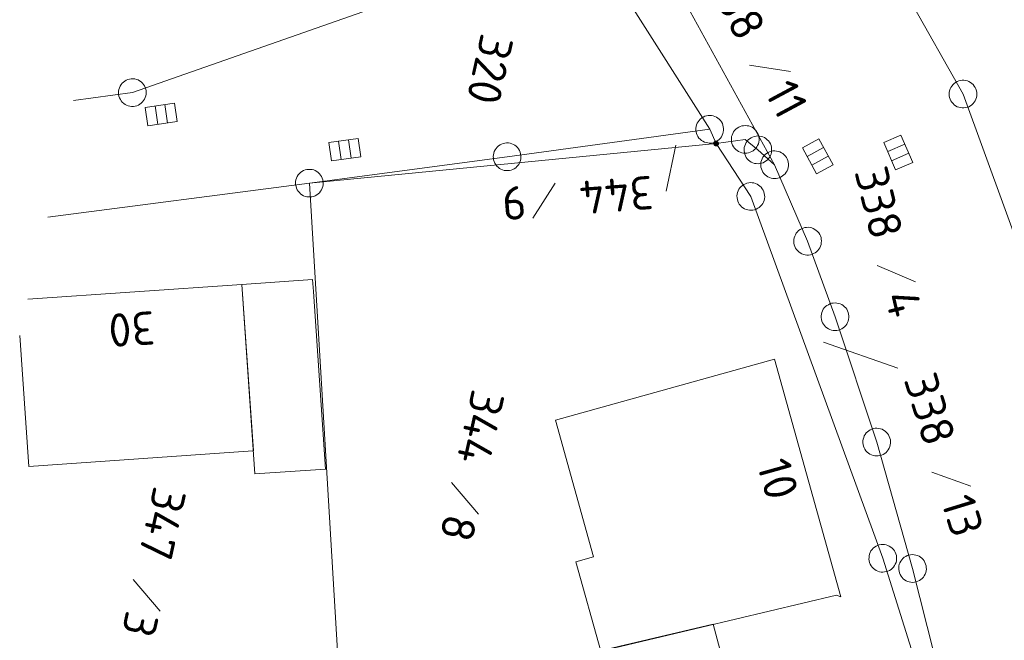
# Model space of a CAD drawing. Header units: metres. Extents: x 3425540 to 3446143, y 5432760 to 5444637.
# Tile 187 of 256: x 3435887 to 3435940, y 5440412 to 5440445. Entities that reach past the tile are written whole.
import ezdxf
from ezdxf.enums import TextEntityAlignment as Align

# ---------------------------------------------------------------- set-up
doc = ezdxf.new("R2010")
doc.units = ezdxf.units.M
doc.layers.add('B_Bestand', color=9, linetype='Continuous', lineweight=18)
doc.layers.add('B_Flurgrenzen', color=9, linetype='Continuous', lineweight=18)
doc.styles.get("Standard").update_dxf_attribs({"font": 'isocpeur.ttf'})

msp = doc.modelspace()

# ---------------------------------------------------------------- linework, layer by layer
at = {"layer": 'B_Bestand'}
for p, q in [((3435894.227, 5440439.449), (3435894.083, 5440440.447)), ((3435894.757, 5440439.526), (3435894.613, 5440440.523)), ((3435904.666, 5440437.629), (3435904.527, 5440438.627)), ((3435904.135, 5440437.555), (3435903.996, 5440438.553)), ((3435930.186, 5440438.21), (3435929.301, 5440437.727)), ((3435934.578, 5440438.386), (3435933.653, 5440437.986)), ((3435930.443, 5440437.74), (3435929.558, 5440437.257)), ((3435934.79, 5440437.894), (3435933.865, 5440437.494)), ((3435898.765, 5440430.818), (3435887.202, 5440430.013)), ((3435899.391, 5440421.828), (3435898.765, 5440430.818)), ((3435886.77, 5440428.061), (3435887.263, 5440420.984)), ((3435887.263, 5440420.984), (3435899.358, 5440421.826)), ((3435899.358, 5440421.826), (3435899.391, 5440421.828))]:
    msp.add_line(p, q, dxfattribs=at)
for points in [[(3435895.281, 5440439.602), (3435893.697, 5440439.373), (3435893.553, 5440440.37), (3435895.136, 5440440.599), (3435895.281, 5440439.602)], [(3435905.19, 5440437.702), (3435903.605, 5440437.481), (3435903.466, 5440438.479), (3435905.051, 5440438.7), (3435905.19, 5440437.702)], [(3435929.933, 5440438.675), (3435930.699, 5440437.27), (3435929.814, 5440436.787), (3435929.048, 5440438.192), (3435929.933, 5440438.675)], [(3435934.368, 5440438.871), (3435935.003, 5440437.402), (3435934.077, 5440437.003), (3435933.443, 5440438.471), (3435934.368, 5440438.871)], [(3435898.765, 5440430.818), (3435899.464, 5440420.585), (3435903.284, 5440420.846), (3435902.63, 5440430.431), (3435902.586, 5440431.079), (3435898.765, 5440430.818)], [(3435931.12, 5440413.962), (3435927.535, 5440426.789), (3435915.709, 5440423.484), (3435917.77, 5440416.107), (3435916.807, 5440415.838), (3435918.153, 5440411.024), (3435930.877, 5440414.05), (3435931.12, 5440413.962)], [(3435917.206, 5440410.816), (3435924.229, 5440412.482), (3435925.468, 5440407.822), (3435918.549, 5440405.832), (3435917.206, 5440410.816)]]:
    msp.add_lwpolyline(points, dxfattribs=at)
at = {"layer": 'B_Flurgrenzen'}
for p, q in [((3435918.146, 5440454.371), (3435927.542, 5440437.275)), ((3435892.854, 5440441.168), (3435917.342, 5440449.762)), ((3435924.039, 5440439.191), (3435917.342, 5440449.762)), ((3435934.252, 5440447.229), (3435937.722, 5440441.089)), ((3435926.181, 5440442.654), (3435928.405, 5440442.314)), ((3435889.678, 5440440.741), (3435892.854, 5440441.168)), ((3435937.722, 5440441.089), (3435945.572, 5440419.499)), ((3435913.096, 5440437.705), (3435924.039, 5440439.191)), ((3435924.039, 5440439.191), (3435924.383, 5440438.419)), ((3435924.383, 5440438.419), (3435925.956, 5440438.645)), ((3435925.956, 5440438.645), (3435926.639, 5440438.079)), ((3435924.383, 5440438.419), (3435902.418, 5440436.282)), ((3435921.695, 5440435.857), (3435922.217, 5440438.335)), ((3435926.257, 5440435.566), (3435924.383, 5440438.419)), ((3435926.639, 5440438.079), (3435927.542, 5440437.275)), ((3435902.418, 5440436.282), (3435913.096, 5440437.705)), ((3435927.542, 5440437.275), (3435929.325, 5440433.15)), ((3435902.418, 5440436.282), (3435888.287, 5440434.45)), ((3435902.418, 5440436.282), (3435904.146, 5440407.368)), ((3435915.693, 5440436.287), (3435914.489, 5440434.387)), ((3435933.385, 5440416.036), (3435926.257, 5440435.566)), ((3435929.325, 5440433.15), (3435930.806, 5440429.071)), ((3435933.077, 5440431.832), (3435935.147, 5440430.948)), ((3435930.806, 5440429.071), (3435933.058, 5440422.306)), ((3435934.207, 5440426.298), (3435930.178, 5440427.693)), ((3435933.058, 5440422.306), (3435934.993, 5440415.485)), ((3435936.03, 5440420.689), (3435938.147, 5440419.926)), ((3435910.084, 5440420.13), (3435911.55, 5440418.423)), ((3435935.111, 5440410.533), (3435933.385, 5440416.036)), ((3435934.993, 5440415.485), (3435936.175, 5440410.783)), ((3435892.891, 5440414.886), (3435894.357, 5440413.179))]:
    msp.add_line(p, q, dxfattribs=at)
for points in [[(3435892.542, 5440440.486), (3435892.631, 5440440.452), (3435892.719, 5440440.431), (3435892.817, 5440440.419), (3435892.909, 5440440.422), (3435893.001, 5440440.439), (3435893.096, 5440440.461), (3435893.182, 5440440.493), (3435893.262, 5440440.541), (3435893.339, 5440440.596), (3435893.403, 5440440.664), (3435893.461, 5440440.735), (3435893.511, 5440440.816), (3435893.55, 5440440.902), (3435893.579, 5440440.993), (3435893.594, 5440441.084), (3435893.604, 5440441.176), (3435893.595, 5440441.271), (3435893.579, 5440441.363), (3435893.547, 5440441.449), (3435893.502, 5440441.535), (3435893.454, 5440441.615), (3435893.396, 5440441.687), (3435893.322, 5440441.753), (3435893.249, 5440441.806), (3435893.165, 5440441.851), (3435893.077, 5440441.884), (3435892.989, 5440441.905), (3435892.891, 5440441.917), (3435892.798, 5440441.914), (3435892.706, 5440441.898), (3435892.612, 5440441.876), (3435892.526, 5440441.844), (3435892.446, 5440441.796), (3435892.368, 5440441.74), (3435892.305, 5440441.672), (3435892.247, 5440441.601), (3435892.197, 5440441.52), (3435892.157, 5440441.434), (3435892.129, 5440441.343), (3435892.114, 5440441.253), (3435892.104, 5440441.16), (3435892.112, 5440441.065), (3435892.129, 5440440.973), (3435892.161, 5440440.887), (3435892.206, 5440440.802), (3435892.254, 5440440.722), (3435892.312, 5440440.65), (3435892.386, 5440440.584), (3435892.459, 5440440.531), (3435892.542, 5440440.486)], [(3435938.472, 5440441.089), (3435938.466, 5440441.183), (3435938.448, 5440441.272), (3435938.419, 5440441.367), (3435938.378, 5440441.449), (3435938.324, 5440441.526), (3435938.265, 5440441.603), (3435938.2, 5440441.668), (3435938.124, 5440441.721), (3435938.041, 5440441.768), (3435937.952, 5440441.798), (3435937.864, 5440441.821), (3435937.769, 5440441.833), (3435937.675, 5440441.833), (3435937.58, 5440441.821), (3435937.492, 5440441.798), (3435937.403, 5440441.768), (3435937.32, 5440441.721), (3435937.244, 5440441.668), (3435937.179, 5440441.603), (3435937.12, 5440441.526), (3435937.066, 5440441.449), (3435937.025, 5440441.367), (3435936.996, 5440441.272), (3435936.978, 5440441.183), (3435936.972, 5440441.089), (3435936.978, 5440440.995), (3435936.996, 5440440.906), (3435937.025, 5440440.811), (3435937.066, 5440440.729), (3435937.12, 5440440.652), (3435937.179, 5440440.575), (3435937.244, 5440440.51), (3435937.32, 5440440.457), (3435937.403, 5440440.41), (3435937.492, 5440440.38), (3435937.58, 5440440.357), (3435937.675, 5440440.345), (3435937.769, 5440440.345), (3435937.864, 5440440.357), (3435937.952, 5440440.38), (3435938.041, 5440440.41), (3435938.124, 5440440.457), (3435938.2, 5440440.51), (3435938.265, 5440440.575), (3435938.324, 5440440.652), (3435938.378, 5440440.729), (3435938.419, 5440440.811), (3435938.448, 5440440.906), (3435938.466, 5440440.995), (3435938.472, 5440441.089)], [(3435924.715, 5440438.867), (3435924.75, 5440438.955), (3435924.773, 5440439.042), (3435924.787, 5440439.14), (3435924.786, 5440439.232), (3435924.771, 5440439.325), (3435924.751, 5440439.419), (3435924.72, 5440439.506), (3435924.674, 5440439.587), (3435924.62, 5440439.666), (3435924.553, 5440439.731), (3435924.484, 5440439.79), (3435924.403, 5440439.842), (3435924.318, 5440439.883), (3435924.228, 5440439.913), (3435924.138, 5440439.93), (3435924.045, 5440439.942), (3435923.95, 5440439.935), (3435923.858, 5440439.92), (3435923.771, 5440439.89), (3435923.685, 5440439.846), (3435923.604, 5440439.8), (3435923.531, 5440439.743), (3435923.463, 5440439.671), (3435923.409, 5440439.599), (3435923.363, 5440439.516), (3435923.327, 5440439.428), (3435923.305, 5440439.341), (3435923.29, 5440439.243), (3435923.292, 5440439.15), (3435923.307, 5440439.058), (3435923.327, 5440438.963), (3435923.357, 5440438.877), (3435923.403, 5440438.796), (3435923.457, 5440438.717), (3435923.524, 5440438.652), (3435923.594, 5440438.593), (3435923.674, 5440438.541), (3435923.759, 5440438.5), (3435923.85, 5440438.47), (3435923.94, 5440438.453), (3435924.032, 5440438.441), (3435924.127, 5440438.448), (3435924.219, 5440438.463), (3435924.306, 5440438.493), (3435924.393, 5440438.537), (3435924.474, 5440438.583), (3435924.547, 5440438.64), (3435924.614, 5440438.712), (3435924.669, 5440438.784), (3435924.715, 5440438.867)], [(3435926.694, 5440438.779), (3435926.671, 5440438.871), (3435926.638, 5440438.955), (3435926.591, 5440439.043), (3435926.536, 5440439.117), (3435926.47, 5440439.183), (3435926.398, 5440439.248), (3435926.322, 5440439.3), (3435926.237, 5440439.338), (3435926.147, 5440439.37), (3435926.055, 5440439.383), (3435925.964, 5440439.39), (3435925.869, 5440439.385), (3435925.776, 5440439.368), (3435925.685, 5440439.339), (3435925.602, 5440439.3), (3435925.52, 5440439.255), (3435925.447, 5440439.194), (3435925.381, 5440439.128), (3435925.329, 5440439.052), (3435925.285, 5440438.966), (3435925.246, 5440438.881), (3435925.221, 5440438.792), (3435925.208, 5440438.694), (3435925.207, 5440438.604), (3435925.218, 5440438.51), (3435925.241, 5440438.418), (3435925.274, 5440438.334), (3435925.32, 5440438.246), (3435925.376, 5440438.172), (3435925.442, 5440438.106), (3435925.514, 5440438.042), (3435925.589, 5440437.989), (3435925.675, 5440437.951), (3435925.764, 5440437.919), (3435925.857, 5440437.906), (3435925.948, 5440437.899), (3435926.043, 5440437.904), (3435926.136, 5440437.921), (3435926.227, 5440437.95), (3435926.31, 5440437.989), (3435926.392, 5440438.034), (3435926.465, 5440438.095), (3435926.531, 5440438.161), (3435926.583, 5440438.237), (3435926.627, 5440438.323), (3435926.666, 5440438.408), (3435926.691, 5440438.497), (3435926.703, 5440438.595), (3435926.705, 5440438.685), (3435926.694, 5440438.779)], [(3435926.553, 5440437.335), (3435926.648, 5440437.329), (3435926.738, 5440437.337), (3435926.835, 5440437.355), (3435926.922, 5440437.387), (3435927.004, 5440437.431), (3435927.087, 5440437.481), (3435927.159, 5440437.538), (3435927.221, 5440437.608), (3435927.277, 5440437.684), (3435927.317, 5440437.769), (3435927.351, 5440437.854), (3435927.373, 5440437.947), (3435927.384, 5440438.041), (3435927.383, 5440438.136), (3435927.37, 5440438.227), (3435927.351, 5440438.318), (3435927.313, 5440438.406), (3435927.27, 5440438.488), (3435927.213, 5440438.56), (3435927.143, 5440438.627), (3435927.073, 5440438.689), (3435926.996, 5440438.74), (3435926.905, 5440438.78), (3435926.819, 5440438.808), (3435926.726, 5440438.824), (3435926.631, 5440438.83), (3435926.541, 5440438.822), (3435926.444, 5440438.804), (3435926.357, 5440438.772), (3435926.275, 5440438.728), (3435926.192, 5440438.678), (3435926.12, 5440438.621), (3435926.058, 5440438.551), (3435926.002, 5440438.475), (3435925.962, 5440438.39), (3435925.928, 5440438.305), (3435925.906, 5440438.212), (3435925.895, 5440438.118), (3435925.896, 5440438.023), (3435925.909, 5440437.932), (3435925.928, 5440437.841), (3435925.965, 5440437.753), (3435926.009, 5440437.671), (3435926.066, 5440437.599), (3435926.136, 5440437.532), (3435926.206, 5440437.47), (3435926.283, 5440437.419), (3435926.374, 5440437.379), (3435926.46, 5440437.351), (3435926.553, 5440437.335)], [(3435912.881, 5440438.424), (3435912.792, 5440438.391), (3435912.712, 5440438.348), (3435912.63, 5440438.293), (3435912.563, 5440438.23), (3435912.505, 5440438.157), (3435912.448, 5440438.078), (3435912.404, 5440437.998), (3435912.375, 5440437.909), (3435912.354, 5440437.816), (3435912.351, 5440437.723), (3435912.353, 5440437.631), (3435912.369, 5440437.537), (3435912.396, 5440437.447), (3435912.435, 5440437.359), (3435912.483, 5440437.281), (3435912.536, 5440437.205), (3435912.605, 5440437.139), (3435912.678, 5440437.081), (3435912.759, 5440437.037), (3435912.849, 5440437.003), (3435912.938, 5440436.974), (3435913.029, 5440436.958), (3435913.128, 5440436.957), (3435913.218, 5440436.965), (3435913.31, 5440436.986), (3435913.399, 5440437.019), (3435913.479, 5440437.061), (3435913.561, 5440437.117), (3435913.628, 5440437.18), (3435913.687, 5440437.253), (3435913.743, 5440437.331), (3435913.787, 5440437.412), (3435913.816, 5440437.501), (3435913.838, 5440437.594), (3435913.841, 5440437.687), (3435913.838, 5440437.779), (3435913.822, 5440437.873), (3435913.795, 5440437.963), (3435913.757, 5440438.05), (3435913.709, 5440438.128), (3435913.655, 5440438.205), (3435913.586, 5440438.271), (3435913.513, 5440438.329), (3435913.432, 5440438.373), (3435913.342, 5440438.407), (3435913.253, 5440438.436), (3435913.162, 5440438.452), (3435913.063, 5440438.453), (3435912.973, 5440438.445), (3435912.881, 5440438.424)], [(3435924.328, 5440438.307), (3435924.343, 5440438.301), (3435924.358, 5440438.296), (3435924.374, 5440438.294), (3435924.389, 5440438.294), (3435924.405, 5440438.296), (3435924.42, 5440438.299), (3435924.435, 5440438.305), (3435924.448, 5440438.313), (3435924.461, 5440438.322), (3435924.473, 5440438.332), (3435924.483, 5440438.344), (3435924.492, 5440438.357), (3435924.499, 5440438.371), (3435924.504, 5440438.386), (3435924.507, 5440438.401), (3435924.508, 5440438.417), (3435924.507, 5440438.433), (3435924.504, 5440438.449), (3435924.5, 5440438.464), (3435924.494, 5440438.478), (3435924.485, 5440438.491), (3435924.475, 5440438.503), (3435924.464, 5440438.514), (3435924.451, 5440438.524), (3435924.437, 5440438.531), (3435924.423, 5440438.537), (3435924.407, 5440438.542), (3435924.392, 5440438.544), (3435924.377, 5440438.543), (3435924.361, 5440438.542), (3435924.346, 5440438.539), (3435924.331, 5440438.533), (3435924.317, 5440438.525), (3435924.304, 5440438.516), (3435924.292, 5440438.506), (3435924.282, 5440438.494), (3435924.274, 5440438.481), (3435924.267, 5440438.466), (3435924.262, 5440438.451), (3435924.259, 5440438.436), (3435924.258, 5440438.421), (3435924.259, 5440438.405), (3435924.261, 5440438.389), (3435924.266, 5440438.374), (3435924.272, 5440438.36), (3435924.281, 5440438.347), (3435924.29, 5440438.335), (3435924.302, 5440438.324), (3435924.314, 5440438.314), (3435924.328, 5440438.307)], [(3435924.339, 5440438.329), (3435924.352, 5440438.324), (3435924.365, 5440438.32), (3435924.379, 5440438.319), (3435924.393, 5440438.319), (3435924.408, 5440438.322), (3435924.421, 5440438.326), (3435924.434, 5440438.332), (3435924.445, 5440438.34), (3435924.455, 5440438.349), (3435924.464, 5440438.36), (3435924.471, 5440438.372), (3435924.477, 5440438.385), (3435924.481, 5440438.399), (3435924.483, 5440438.412), (3435924.483, 5440438.426), (3435924.481, 5440438.44), (3435924.477, 5440438.453), (3435924.472, 5440438.467), (3435924.464, 5440438.478), (3435924.455, 5440438.489), (3435924.444, 5440438.498), (3435924.433, 5440438.506), (3435924.42, 5440438.512), (3435924.407, 5440438.517), (3435924.393, 5440438.519), (3435924.379, 5440438.519), (3435924.365, 5440438.518), (3435924.351, 5440438.514), (3435924.339, 5440438.509), (3435924.327, 5440438.502), (3435924.315, 5440438.493), (3435924.306, 5440438.484), (3435924.298, 5440438.472), (3435924.291, 5440438.459), (3435924.287, 5440438.446), (3435924.283, 5440438.432), (3435924.282, 5440438.419), (3435924.283, 5440438.405), (3435924.286, 5440438.391), (3435924.291, 5440438.378), (3435924.298, 5440438.365), (3435924.307, 5440438.354), (3435924.316, 5440438.344), (3435924.327, 5440438.336), (3435924.339, 5440438.329)], [(3435924.35, 5440438.351), (3435924.361, 5440438.347), (3435924.373, 5440438.344), (3435924.385, 5440438.343), (3435924.397, 5440438.344), (3435924.41, 5440438.348), (3435924.42, 5440438.353), (3435924.431, 5440438.36), (3435924.439, 5440438.369), (3435924.446, 5440438.378), (3435924.452, 5440438.389), (3435924.456, 5440438.4), (3435924.458, 5440438.412), (3435924.458, 5440438.424), (3435924.457, 5440438.437), (3435924.453, 5440438.448), (3435924.447, 5440438.459), (3435924.44, 5440438.469), (3435924.431, 5440438.478), (3435924.421, 5440438.485), (3435924.411, 5440438.49), (3435924.399, 5440438.493), (3435924.387, 5440438.495), (3435924.374, 5440438.494), (3435924.363, 5440438.492), (3435924.351, 5440438.488), (3435924.34, 5440438.482), (3435924.331, 5440438.474), (3435924.323, 5440438.464), (3435924.316, 5440438.455), (3435924.312, 5440438.444), (3435924.308, 5440438.432), (3435924.307, 5440438.42), (3435924.308, 5440438.407), (3435924.31, 5440438.396), (3435924.315, 5440438.384), (3435924.322, 5440438.374), (3435924.33, 5440438.365), (3435924.34, 5440438.357), (3435924.35, 5440438.351)], [(3435924.36, 5440438.373), (3435924.37, 5440438.369), (3435924.38, 5440438.368), (3435924.39, 5440438.368), (3435924.4, 5440438.37), (3435924.408, 5440438.375), (3435924.417, 5440438.381), (3435924.424, 5440438.388), (3435924.429, 5440438.397), (3435924.432, 5440438.406), (3435924.434, 5440438.416), (3435924.433, 5440438.426), (3435924.432, 5440438.436), (3435924.427, 5440438.445), (3435924.421, 5440438.453), (3435924.414, 5440438.46), (3435924.405, 5440438.465), (3435924.396, 5440438.468), (3435924.386, 5440438.47), (3435924.376, 5440438.469), (3435924.366, 5440438.468), (3435924.357, 5440438.463), (3435924.349, 5440438.457), (3435924.342, 5440438.45), (3435924.337, 5440438.441), (3435924.333, 5440438.432), (3435924.332, 5440438.422), (3435924.332, 5440438.412), (3435924.334, 5440438.402), (3435924.339, 5440438.393), (3435924.344, 5440438.385), (3435924.352, 5440438.378), (3435924.36, 5440438.373)], [(3435924.371, 5440438.395), (3435924.378, 5440438.393), (3435924.385, 5440438.393), (3435924.393, 5440438.394), (3435924.399, 5440438.398), (3435924.404, 5440438.403), (3435924.408, 5440438.409), (3435924.409, 5440438.416), (3435924.409, 5440438.424), (3435924.407, 5440438.43), (3435924.403, 5440438.436), (3435924.398, 5440438.441), (3435924.391, 5440438.445), (3435924.384, 5440438.446), (3435924.377, 5440438.445), (3435924.37, 5440438.443), (3435924.365, 5440438.438), (3435924.36, 5440438.432), (3435924.358, 5440438.426), (3435924.356, 5440438.419), (3435924.357, 5440438.412), (3435924.361, 5440438.405), (3435924.365, 5440438.399), (3435924.371, 5440438.395)], [(3435926.831, 5440437.514), (3435926.807, 5440437.422), (3435926.796, 5440437.333), (3435926.794, 5440437.234), (3435926.806, 5440437.142), (3435926.832, 5440437.052), (3435926.864, 5440436.961), (3435926.905, 5440436.879), (3435926.961, 5440436.804), (3435927.024, 5440436.733), (3435927.099, 5440436.677), (3435927.175, 5440436.626), (3435927.261, 5440436.585), (3435927.351, 5440436.555), (3435927.444, 5440436.536), (3435927.536, 5440436.53), (3435927.629, 5440436.53), (3435927.722, 5440436.549), (3435927.812, 5440436.575), (3435927.894, 5440436.615), (3435927.975, 5440436.669), (3435928.049, 5440436.725), (3435928.115, 5440436.791), (3435928.173, 5440436.871), (3435928.218, 5440436.949), (3435928.254, 5440437.037), (3435928.278, 5440437.128), (3435928.289, 5440437.218), (3435928.291, 5440437.317), (3435928.279, 5440437.408), (3435928.253, 5440437.498), (3435928.221, 5440437.59), (3435928.18, 5440437.672), (3435928.124, 5440437.747), (3435928.061, 5440437.818), (3435927.986, 5440437.874), (3435927.91, 5440437.925), (3435927.824, 5440437.966), (3435927.734, 5440437.996), (3435927.641, 5440438.015), (3435927.549, 5440438.02), (3435927.456, 5440438.021), (3435927.363, 5440438.002), (3435927.273, 5440437.976), (3435927.191, 5440437.935), (3435927.11, 5440437.881), (3435927.035, 5440437.825), (3435926.97, 5440437.76), (3435926.912, 5440437.68), (3435926.867, 5440437.601), (3435926.831, 5440437.514)], [(3435902.818, 5440435.648), (3435902.895, 5440435.703), (3435902.961, 5440435.766), (3435903.025, 5440435.841), (3435903.072, 5440435.92), (3435903.109, 5440436.006), (3435903.142, 5440436.097), (3435903.163, 5440436.187), (3435903.166, 5440436.28), (3435903.162, 5440436.375), (3435903.14, 5440436.466), (3435903.112, 5440436.553), (3435903.072, 5440436.64), (3435903.021, 5440436.719), (3435902.961, 5440436.793), (3435902.894, 5440436.855), (3435902.821, 5440436.914), (3435902.737, 5440436.959), (3435902.651, 5440436.995), (3435902.562, 5440437.016), (3435902.465, 5440437.025), (3435902.372, 5440437.028), (3435902.28, 5440437.019), (3435902.184, 5440436.994), (3435902.1, 5440436.961), (3435902.017, 5440436.916), (3435901.94, 5440436.86), (3435901.875, 5440436.798), (3435901.811, 5440436.723), (3435901.763, 5440436.643), (3435901.726, 5440436.557), (3435901.693, 5440436.467), (3435901.673, 5440436.377), (3435901.669, 5440436.284), (3435901.673, 5440436.188), (3435901.696, 5440436.098), (3435901.723, 5440436.01), (3435901.764, 5440435.924), (3435901.814, 5440435.844), (3435901.874, 5440435.771), (3435901.942, 5440435.708), (3435902.014, 5440435.649), (3435902.098, 5440435.605), (3435902.184, 5440435.568), (3435902.274, 5440435.548), (3435902.37, 5440435.539), (3435902.464, 5440435.535), (3435902.555, 5440435.544), (3435902.651, 5440435.57), (3435902.735, 5440435.602), (3435902.818, 5440435.648)], [(3435926.944, 5440435.265), (3435926.976, 5440435.354), (3435926.996, 5440435.443), (3435927.006, 5440435.541), (3435927.002, 5440435.633), (3435926.984, 5440435.725), (3435926.96, 5440435.819), (3435926.927, 5440435.905), (3435926.878, 5440435.984), (3435926.821, 5440436.06), (3435926.751, 5440436.123), (3435926.68, 5440436.18), (3435926.598, 5440436.229), (3435926.511, 5440436.267), (3435926.42, 5440436.294), (3435926.329, 5440436.307), (3435926.236, 5440436.316), (3435926.142, 5440436.306), (3435926.05, 5440436.288), (3435925.965, 5440436.254), (3435925.88, 5440436.208), (3435925.8, 5440436.158), (3435925.729, 5440436.099), (3435925.664, 5440436.024), (3435925.613, 5440435.95), (3435925.569, 5440435.866), (3435925.537, 5440435.777), (3435925.518, 5440435.689), (3435925.507, 5440435.591), (3435925.512, 5440435.498), (3435925.53, 5440435.407), (3435925.553, 5440435.313), (3435925.587, 5440435.227), (3435925.636, 5440435.148), (3435925.692, 5440435.071), (3435925.762, 5440435.009), (3435925.833, 5440434.952), (3435925.915, 5440434.903), (3435926.002, 5440434.865), (3435926.093, 5440434.838), (3435926.184, 5440434.824), (3435926.277, 5440434.816), (3435926.371, 5440434.826), (3435926.463, 5440434.844), (3435926.549, 5440434.877), (3435926.634, 5440434.924), (3435926.713, 5440434.973), (3435926.784, 5440435.032), (3435926.849, 5440435.107), (3435926.901, 5440435.181), (3435926.944, 5440435.265)], [(3435929.457, 5440433.888), (3435929.363, 5440433.899), (3435929.273, 5440433.897), (3435929.175, 5440433.884), (3435929.086, 5440433.858), (3435929.001, 5440433.82), (3435928.915, 5440433.775), (3435928.84, 5440433.722), (3435928.774, 5440433.656), (3435928.713, 5440433.583), (3435928.668, 5440433.501), (3435928.629, 5440433.418), (3435928.601, 5440433.327), (3435928.584, 5440433.234), (3435928.579, 5440433.139), (3435928.587, 5440433.048), (3435928.6, 5440432.955), (3435928.632, 5440432.866), (3435928.671, 5440432.781), (3435928.723, 5440432.705), (3435928.789, 5440432.634), (3435928.855, 5440432.568), (3435928.929, 5440432.513), (3435929.017, 5440432.467), (3435929.101, 5440432.434), (3435929.193, 5440432.411), (3435929.287, 5440432.4), (3435929.377, 5440432.402), (3435929.475, 5440432.415), (3435929.564, 5440432.441), (3435929.649, 5440432.48), (3435929.735, 5440432.524), (3435929.81, 5440432.577), (3435929.876, 5440432.643), (3435929.937, 5440432.716), (3435929.982, 5440432.798), (3435930.021, 5440432.881), (3435930.049, 5440432.972), (3435930.066, 5440433.065), (3435930.071, 5440433.16), (3435930.063, 5440433.251), (3435930.05, 5440433.344), (3435930.018, 5440433.433), (3435929.979, 5440433.518), (3435929.927, 5440433.594), (3435929.861, 5440433.665), (3435929.795, 5440433.731), (3435929.721, 5440433.786), (3435929.633, 5440433.832), (3435929.549, 5440433.865), (3435929.457, 5440433.888)], [(3435931.486, 5440428.753), (3435931.52, 5440428.841), (3435931.542, 5440428.928), (3435931.555, 5440429.026), (3435931.553, 5440429.119), (3435931.537, 5440429.211), (3435931.516, 5440429.306), (3435931.485, 5440429.392), (3435931.438, 5440429.473), (3435931.383, 5440429.55), (3435931.316, 5440429.615), (3435931.245, 5440429.674), (3435931.165, 5440429.725), (3435931.079, 5440429.765), (3435930.989, 5440429.794), (3435930.899, 5440429.81), (3435930.806, 5440429.821), (3435930.711, 5440429.813), (3435930.619, 5440429.798), (3435930.532, 5440429.767), (3435930.446, 5440429.722), (3435930.366, 5440429.675), (3435930.293, 5440429.618), (3435930.226, 5440429.545), (3435930.173, 5440429.472), (3435930.127, 5440429.389), (3435930.093, 5440429.301), (3435930.071, 5440429.213), (3435930.058, 5440429.115), (3435930.06, 5440429.023), (3435930.076, 5440428.931), (3435930.096, 5440428.836), (3435930.128, 5440428.75), (3435930.175, 5440428.669), (3435930.229, 5440428.591), (3435930.297, 5440428.527), (3435930.367, 5440428.468), (3435930.448, 5440428.417), (3435930.533, 5440428.377), (3435930.624, 5440428.348), (3435930.714, 5440428.331), (3435930.807, 5440428.321), (3435930.902, 5440428.328), (3435930.994, 5440428.344), (3435931.08, 5440428.375), (3435931.166, 5440428.42), (3435931.247, 5440428.466), (3435931.32, 5440428.524), (3435931.386, 5440428.597), (3435931.44, 5440428.67), (3435931.486, 5440428.753)], [(3435932.627, 5440422.921), (3435932.553, 5440422.862), (3435932.491, 5440422.797), (3435932.431, 5440422.718), (3435932.387, 5440422.637), (3435932.354, 5440422.549), (3435932.325, 5440422.457), (3435932.309, 5440422.367), (3435932.31, 5440422.273), (3435932.318, 5440422.178), (3435932.345, 5440422.089), (3435932.376, 5440422.003), (3435932.421, 5440421.919), (3435932.475, 5440421.841), (3435932.539, 5440421.77), (3435932.609, 5440421.711), (3435932.684, 5440421.656), (3435932.77, 5440421.615), (3435932.858, 5440421.583), (3435932.948, 5440421.567), (3435933.045, 5440421.562), (3435933.138, 5440421.563), (3435933.23, 5440421.576), (3435933.324, 5440421.606), (3435933.407, 5440421.643), (3435933.488, 5440421.692), (3435933.562, 5440421.751), (3435933.624, 5440421.816), (3435933.684, 5440421.895), (3435933.728, 5440421.976), (3435933.761, 5440422.064), (3435933.79, 5440422.156), (3435933.806, 5440422.246), (3435933.805, 5440422.34), (3435933.797, 5440422.435), (3435933.77, 5440422.524), (3435933.739, 5440422.61), (3435933.694, 5440422.694), (3435933.64, 5440422.772), (3435933.576, 5440422.842), (3435933.506, 5440422.901), (3435933.431, 5440422.957), (3435933.345, 5440422.998), (3435933.257, 5440423.03), (3435933.167, 5440423.046), (3435933.07, 5440423.051), (3435932.977, 5440423.05), (3435932.885, 5440423.037), (3435932.791, 5440423.007), (3435932.708, 5440422.97), (3435932.627, 5440422.921)], [(3435932.804, 5440416.511), (3435932.749, 5440416.434), (3435932.707, 5440416.354), (3435932.67, 5440416.262), (3435932.649, 5440416.172), (3435932.642, 5440416.079), (3435932.639, 5440415.982), (3435932.648, 5440415.891), (3435932.674, 5440415.801), (3435932.708, 5440415.712), (3435932.758, 5440415.633), (3435932.811, 5440415.559), (3435932.877, 5440415.49), (3435932.95, 5440415.43), (3435933.031, 5440415.379), (3435933.114, 5440415.341), (3435933.201, 5440415.308), (3435933.295, 5440415.292), (3435933.388, 5440415.285), (3435933.48, 5440415.294), (3435933.574, 5440415.316), (3435933.664, 5440415.342), (3435933.748, 5440415.379), (3435933.831, 5440415.434), (3435933.901, 5440415.491), (3435933.965, 5440415.561), (3435934.02, 5440415.637), (3435934.063, 5440415.717), (3435934.1, 5440415.809), (3435934.12, 5440415.899), (3435934.128, 5440415.992), (3435934.13, 5440416.089), (3435934.121, 5440416.181), (3435934.096, 5440416.27), (3435934.061, 5440416.359), (3435934.012, 5440416.438), (3435933.958, 5440416.513), (3435933.892, 5440416.581), (3435933.819, 5440416.641), (3435933.739, 5440416.692), (3435933.655, 5440416.73), (3435933.568, 5440416.763), (3435933.474, 5440416.779), (3435933.381, 5440416.786), (3435933.29, 5440416.777), (3435933.195, 5440416.755), (3435933.105, 5440416.729), (3435933.021, 5440416.692), (3435932.938, 5440416.637), (3435932.869, 5440416.58), (3435932.804, 5440416.511)], [(3435934.709, 5440416.179), (3435934.623, 5440416.137), (3435934.548, 5440416.087), (3435934.472, 5440416.024), (3435934.411, 5440415.955), (3435934.36, 5440415.876), (3435934.312, 5440415.793), (3435934.276, 5440415.708), (3435934.256, 5440415.617), (3435934.244, 5440415.522), (3435934.25, 5440415.429), (3435934.262, 5440415.338), (3435934.287, 5440415.246), (3435934.323, 5440415.159), (3435934.37, 5440415.076), (3435934.425, 5440415.003), (3435934.486, 5440414.932), (3435934.561, 5440414.874), (3435934.64, 5440414.823), (3435934.724, 5440414.787), (3435934.818, 5440414.762), (3435934.909, 5440414.742), (3435935.001, 5440414.735), (3435935.1, 5440414.744), (3435935.189, 5440414.761), (3435935.278, 5440414.791), (3435935.363, 5440414.833), (3435935.439, 5440414.883), (3435935.515, 5440414.946), (3435935.576, 5440415.015), (3435935.626, 5440415.094), (3435935.675, 5440415.178), (3435935.71, 5440415.262), (3435935.73, 5440415.353), (3435935.743, 5440415.448), (3435935.736, 5440415.541), (3435935.725, 5440415.632), (3435935.7, 5440415.724), (3435935.664, 5440415.811), (3435935.617, 5440415.894), (3435935.561, 5440415.967), (3435935.501, 5440416.038), (3435935.425, 5440416.096), (3435935.347, 5440416.147), (3435935.262, 5440416.183), (3435935.169, 5440416.208), (3435935.078, 5440416.228), (3435934.986, 5440416.235), (3435934.887, 5440416.226), (3435934.798, 5440416.209), (3435934.709, 5440416.179)]]:
    msp.add_lwpolyline(points, dxfattribs=at)

# ---------------------------------------------------------------- texts
at = {"layer": 'B_Bestand'}
for s, rotation, p in [('30', 183.9856, (3435892.818, 5440428.401)), ('10', 285.6151, (3435927.721, 5440420.32))]:
    msp.add_text(s, height=1.8, rotation=rotation, dxfattribs=at).set_placement(p, align=Align.MIDDLE)
at = {"layer": 'B_Flurgrenzen'}
for s, rotation, p in [('338', 298.1704, (3435923.714, 5440447.26)), ('11', 298.1704, (3435926.96, 5440441.199)), ('338', 283.7435, (3435931.837, 5440436.907)), ('344', 184.5083, (3435920.903, 5440436.698)), ('9', 184.5083, (3435914.049, 5440436.158)), ('4', 283.7435, (3435933.47, 5440430.229)), ('338', 287.0313, (3435934.501, 5440425.686)), ('344', 257.535, (3435911.212, 5440425.233)), ('347', 257.535, (3435894.019, 5440419.989)), ('13', 287.0313, (3435936.515, 5440419.113)), ('8', 257.535, (3435909.728, 5440418.52)), ('3', 257.535, (3435892.535, 5440413.276))]:
    msp.add_text(s, height=1.8, rotation=rotation, dxfattribs=at).set_placement(p)
msp.add_text('320', height=1.8, rotation=257.535, dxfattribs=at).set_placement((3435912.173, 5440442.42), align=Align.MIDDLE)

doc.saveas('drawing.dxf')
